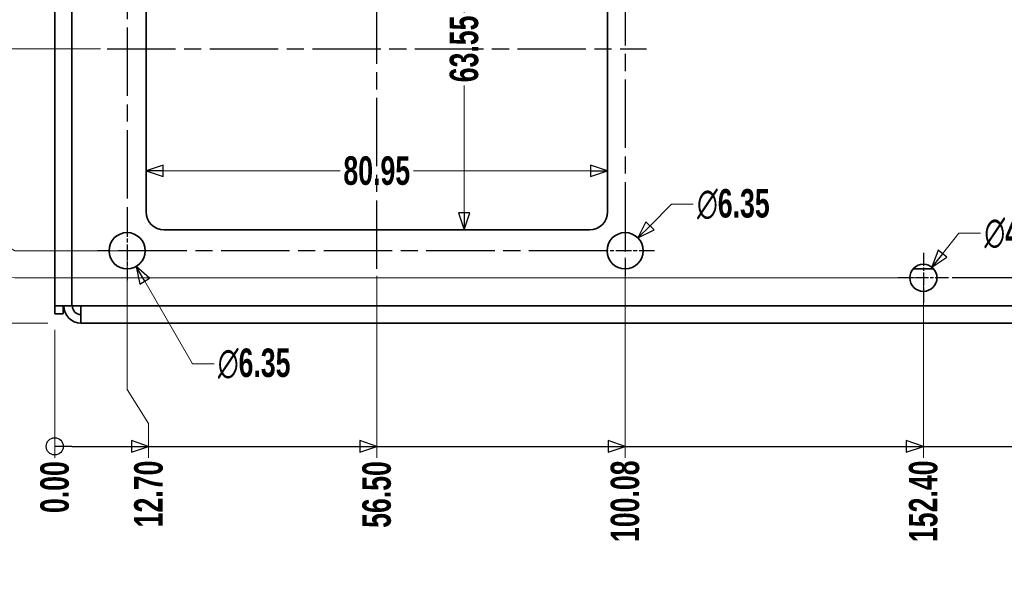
# Model space of a CAD drawing. Header units: millimetres. Extents: x 5 to 414, y 18 to 303.
# Tile 3 of 12: x 66 to 153, y 110 to 159. Entities that reach past the tile are written whole.
import ezdxf

# ---------------------------------------------------------------- set-up
doc = ezdxf.new("R2010")
doc.units = ezdxf.units.MM
doc.linetypes.add('CHAIN', pattern=[0.3543, 0.2362, -0.0295, 0.0591, -0.0295])
doc.linetypes.add('DASH_DOT', pattern=[0.182, 0.1181, -0.0295, 0.0049, -0.0295])
doc.layers.add('Center Mark(May)', color=1, linetype='DASH_DOT', lineweight=25, true_color=0xff0000)
doc.layers.add('Centerline(May)', color=1, linetype='Continuous', lineweight=25, true_color=0xff0000)
for name, color, linetype, lineweight in [('Dimensions(May)', 7, 'Continuous', 25), ('Visible Edges(May)', 7, 'Continuous', 35), ('Visible Tangent Edges(May)', 7, 'Continuous', 35)]:
    doc.layers.add(name, color=color, linetype=linetype, lineweight=lineweight)
doc.styles.add('DimISO-30 Roman 2.5', font='romab___.ttf', dxfattribs={"width": 0.7})
doc.dimstyles.new('ISO-30-May', dxfattribs={"dimtxt": 2.5, "dimasz": 1.5, "dimexe": 1, "dimexo": 0.6, "dimgap": 0.4, "dimtad": 0, "dimtoh": 1, "dimrnd": 1e-08, "dimzin": 0, "dimdsep": 46, "dimtxsty": 'DimISO-30 Roman 2.5', "dimblk": 'Filled-1', "dimcen": 0.09, "dimclrd": 132, "dimclre": 132, "dimclrt": 256, "dimazin": 0, "dimtfac": 1.1, "dimtmove": 0, "dimatfit": 3, "dimfxl": 0, "dimtolj": 1, "dimlwd": 18, "dimlwe": 18, "dimarcsym": 0})

# ---------------------------------------------------------------- blocks, each defined once
blk = doc.blocks.new('*D21')
at = {"layer": 'Defpoints', "color": 0, "linetype": 'Continuous', "transparency": 16777216}
for p in [(69.38, 131.937), (69.38, 131.937), (69.38, 120.119)]:
    blk.add_point(p, dxfattribs=at)
at = {"layer": 'Dimensions(May)', "color": 132, "linetype": 'Continuous', "lineweight": 18, "transparency": 16777216}
blk.add_line((69.38, 131.337), (69.38, 120.119), dxfattribs=at)
at = {"layer": 'Dimensions(May)', "color": 172, "linetype": 'Continuous', "lineweight": 20, "true_color": 0x0000c8, "transparency": 16777216, "insert": (69.38, 117.54), "char_height": 2.5, "attachment_point": 5, "rotation": 90, "style": 'DimISO-30 Roman 2.5'}
blk.add_mtext('\\A1;0.00', dxfattribs=at)
blk = doc.blocks.new('Filled-1')
at = {"color": 0}
for p, q in [((0, 0), (-1, 0.333)), ((-1, 0.333), (-1, -0.333)), ((-1, 0), (0, 0)), ((-1, -0.333), (0, 0))]:
    blk.add_line(p, q, dxfattribs=at)
at = {"color": 0, "flags": 128}
blk.add_lwpolyline([(-1, -0.333), (0, 0), (-1, 0.333), (-1, -0.333)], dxfattribs=at)
at = {"color": 0}
blk.add_solid([(-1, -0.333), (0, 0), (-1, 0.333), (-1, -0.333)], dxfattribs=at)
blk = doc.blocks.new('*D22')
at = {"layer": 'Defpoints', "color": 0, "linetype": 'Continuous', "transparency": 16777216}
for p in [(75.73, 138.287), (69.38, 131.937), (77.616, 120.119)]:
    blk.add_point(p, dxfattribs=at)
at = {"layer": 'Dimensions(May)', "color": 132, "linetype": 'Continuous', "lineweight": 18, "transparency": 16777216}
for p, q in [((75.73, 137.687), (75.73, 126.119)), ((75.73, 126.119), (77.616, 123.119)), ((77.616, 123.119), (77.616, 120.119))]:
    blk.add_line(p, q, dxfattribs=at)
at = {"layer": 'Dimensions(May)', "color": 172, "linetype": 'Continuous', "lineweight": 20, "true_color": 0x0000c8, "transparency": 16777216, "insert": (77.616, 116.941), "char_height": 2.5, "attachment_point": 5, "rotation": 90, "style": 'DimISO-30 Roman 2.5'}
blk.add_mtext('\\A1;12.70', dxfattribs=at)
blk = doc.blocks.new('*D23')
at = {"layer": 'Defpoints', "color": 0, "linetype": 'Continuous', "transparency": 16777216}
for p in [(119.418, 138.287), (69.38, 131.937), (119.418, 120.119)]:
    blk.add_point(p, dxfattribs=at)
at = {"layer": 'Dimensions(May)', "color": 132, "linetype": 'Continuous', "lineweight": 18, "transparency": 16777216}
blk.add_line((119.418, 137.687), (119.418, 120.119), dxfattribs=at)
at = {"layer": 'Dimensions(May)', "color": 172, "linetype": 'Continuous', "lineweight": 20, "true_color": 0x0000c8, "transparency": 16777216, "insert": (119.418, 116.301), "char_height": 2.5, "attachment_point": 5, "rotation": 90, "style": 'DimISO-30 Roman 2.5'}
blk.add_mtext('\\A1;100.08', dxfattribs=at)
blk = doc.blocks.new('*D24')
at = {"layer": 'Defpoints', "color": 0, "linetype": 'Continuous', "transparency": 16777216}
for p in [(145.58, 135.912), (69.38, 131.937), (145.58, 120.119)]:
    blk.add_point(p, dxfattribs=at)
at = {"layer": 'Dimensions(May)', "color": 132, "linetype": 'Continuous', "lineweight": 18, "transparency": 16777216}
blk.add_line((145.58, 135.312), (145.58, 120.119), dxfattribs=at)
at = {"layer": 'Dimensions(May)', "color": 172, "linetype": 'Continuous', "lineweight": 20, "true_color": 0x0000c8, "transparency": 16777216, "insert": (145.58, 116.299), "char_height": 2.5, "attachment_point": 5, "rotation": 90, "style": 'DimISO-30 Roman 2.5'}
blk.add_mtext('\\A1;152.40', dxfattribs=at)
blk = doc.blocks.new('*D25')
at = {"layer": 'Defpoints', "color": 0, "linetype": 'Continuous', "transparency": 16777216}
for p in [(178.918, 135.912), (69.38, 131.937), (178.918, 120.119)]:
    blk.add_point(p, dxfattribs=at)
at = {"layer": 'Dimensions(May)', "color": 132, "linetype": 'Continuous', "lineweight": 18, "transparency": 16777216}
blk.add_line((178.918, 135.312), (178.918, 120.119), dxfattribs=at)
at = {"layer": 'Dimensions(May)', "color": 172, "linetype": 'Continuous', "lineweight": 20, "true_color": 0x0000c8, "transparency": 16777216, "insert": (178.918, 116.249), "char_height": 2.5, "attachment_point": 5, "rotation": 90, "style": 'DimISO-30 Roman 2.5'}
blk.add_mtext('\\A1;219.08', dxfattribs=at)
blk = doc.blocks.new('*D26')
at = {"layer": 'Defpoints', "color": 0, "linetype": 'Continuous', "transparency": 16777216}
for p in [(182.791, 135.912), (69.38, 131.937), (183.023, 120.119)]:
    blk.add_point(p, dxfattribs=at)
at = {"layer": 'Dimensions(May)', "color": 132, "linetype": 'Continuous', "lineweight": 18, "transparency": 16777216}
for p, q in [((182.791, 135.312), (182.791, 126.119)), ((182.791, 126.119), (183.023, 123.119)), ((183.023, 123.119), (183.023, 120.119))]:
    blk.add_line(p, q, dxfattribs=at)
at = {"layer": 'Dimensions(May)', "color": 172, "linetype": 'Continuous', "lineweight": 20, "true_color": 0x0000c8, "transparency": 16777216, "insert": (183.023, 116.245), "char_height": 2.5, "attachment_point": 5, "rotation": 90, "style": 'DimISO-30 Roman 2.5'}
blk.add_mtext('\\A1;226.82', dxfattribs=at)
blk = doc.blocks.new('*D27')
at = {"layer": 'Defpoints', "color": 0, "linetype": 'Continuous', "transparency": 16777216}
for p in [(208.191, 135.912), (69.38, 131.937), (208.191, 120.119)]:
    blk.add_point(p, dxfattribs=at)
at = {"layer": 'Dimensions(May)', "color": 132, "linetype": 'Continuous', "lineweight": 18, "transparency": 16777216}
blk.add_line((208.191, 135.312), (208.191, 120.119), dxfattribs=at)
at = {"layer": 'Dimensions(May)', "color": 172, "linetype": 'Continuous', "lineweight": 20, "true_color": 0x0000c8, "transparency": 16777216, "insert": (208.191, 116.245), "char_height": 2.5, "attachment_point": 5, "rotation": 90, "style": 'DimISO-30 Roman 2.5'}
blk.add_mtext('\\A1;277.62', dxfattribs=at)
blk = doc.blocks.new('*D28')
at = {"layer": 'Defpoints', "color": 0, "linetype": 'Continuous', "transparency": 16777216}
for p in [(225.743, 137.55), (69.38, 131.937), (225.743, 120.119)]:
    blk.add_point(p, dxfattribs=at)
at = {"layer": 'Dimensions(May)', "color": 132, "linetype": 'Continuous', "lineweight": 18, "transparency": 16777216}
blk.add_line((225.743, 136.95), (225.743, 120.119), dxfattribs=at)
at = {"layer": 'Dimensions(May)', "color": 172, "linetype": 'Continuous', "lineweight": 20, "true_color": 0x0000c8, "transparency": 16777216, "insert": (225.743, 116.242), "char_height": 2.5, "attachment_point": 5, "rotation": 90, "style": 'DimISO-30 Roman 2.5'}
blk.add_mtext('\\A1;312.72', dxfattribs=at)
blk = doc.blocks.new('*D29')
at = {"layer": 'Defpoints', "color": 0, "linetype": 'Continuous', "transparency": 16777216}
for p in [(233.591, 135.912), (69.38, 131.937), (233.591, 120.119)]:
    blk.add_point(p, dxfattribs=at)
at = {"layer": 'Dimensions(May)', "color": 132, "linetype": 'Continuous', "lineweight": 18, "transparency": 16777216}
blk.add_line((233.591, 135.312), (233.591, 120.119), dxfattribs=at)
at = {"layer": 'Dimensions(May)', "color": 172, "linetype": 'Continuous', "lineweight": 20, "true_color": 0x0000c8, "transparency": 16777216, "insert": (233.591, 116.242), "char_height": 2.5, "attachment_point": 5, "rotation": 90, "style": 'DimISO-30 Roman 2.5'}
blk.add_mtext('\\A1;328.42', dxfattribs=at)
blk = doc.blocks.new('*D30')
at = {"layer": 'Defpoints', "color": 0, "linetype": 'Continuous', "transparency": 16777216}
for p in [(241.631, 137.55), (69.38, 131.937), (241.631, 120.119)]:
    blk.add_point(p, dxfattribs=at)
at = {"layer": 'Dimensions(May)', "color": 132, "linetype": 'Continuous', "lineweight": 18, "transparency": 16777216}
blk.add_line((241.631, 136.95), (241.631, 120.119), dxfattribs=at)
at = {"layer": 'Dimensions(May)', "color": 172, "linetype": 'Continuous', "lineweight": 20, "true_color": 0x0000c8, "transparency": 16777216, "insert": (241.631, 116.243), "char_height": 2.5, "attachment_point": 5, "rotation": 90, "style": 'DimISO-30 Roman 2.5'}
blk.add_mtext('\\A1;344.50', dxfattribs=at)
blk = doc.blocks.new('*D31')
at = {"layer": 'Defpoints', "color": 0, "linetype": 'Continuous', "transparency": 16777216}
for p in [(297.091, 135.912), (69.38, 131.937), (297.091, 120.119)]:
    blk.add_point(p, dxfattribs=at)
at = {"layer": 'Dimensions(May)', "color": 132, "linetype": 'Continuous', "lineweight": 18, "transparency": 16777216}
blk.add_line((297.091, 135.312), (297.091, 120.119), dxfattribs=at)
at = {"layer": 'Dimensions(May)', "color": 172, "linetype": 'Continuous', "lineweight": 20, "true_color": 0x0000c8, "transparency": 16777216, "insert": (297.091, 116.25), "char_height": 2.5, "attachment_point": 5, "rotation": 90, "style": 'DimISO-30 Roman 2.5'}
blk.add_mtext('\\A1;455.42', dxfattribs=at)
blk = doc.blocks.new('*D32')
at = {"layer": 'Defpoints', "color": 0, "linetype": 'Continuous', "transparency": 16777216}
for p in [(323.38, 132.74), (69.38, 131.937), (323.38, 120.119)]:
    blk.add_point(p, dxfattribs=at)
at = {"layer": 'Dimensions(May)', "color": 132, "linetype": 'Continuous', "lineweight": 18, "transparency": 16777216}
blk.add_line((323.38, 132.14), (323.38, 120.119), dxfattribs=at)
at = {"layer": 'Dimensions(May)', "color": 172, "linetype": 'Continuous', "lineweight": 20, "true_color": 0x0000c8, "transparency": 16777216, "insert": (323.38, 116.25), "char_height": 2.5, "attachment_point": 5, "rotation": 90, "style": 'DimISO-30 Roman 2.5'}
blk.add_mtext('\\A1;508.00', dxfattribs=at)
blk = doc.blocks.new('*D33')
at = {"layer": 'Defpoints', "color": 0, "linetype": 'Continuous', "transparency": 16777216}
for p in [(97.632, 136.69), (69.38, 131.937), (97.632, 120.119)]:
    blk.add_point(p, dxfattribs=at)
at = {"layer": 'Dimensions(May)', "color": 132, "linetype": 'Continuous', "lineweight": 18, "transparency": 16777216}
blk.add_line((97.632, 136.09), (97.632, 120.119), dxfattribs=at)
at = {"layer": 'Dimensions(May)', "color": 172, "linetype": 'Continuous', "lineweight": 20, "true_color": 0x0000c8, "transparency": 16777216, "insert": (97.632, 116.892), "char_height": 2.5, "attachment_point": 5, "rotation": 90, "style": 'DimISO-30 Roman 2.5'}
blk.add_mtext('\\A1;56.50', dxfattribs=at)
blk = doc.blocks.new('2dTransSymbol1')
at = {"layer": 'Dimensions(May)'}
for p, q in [((70.88, 121.119), (69.38, 121.119)), ((70.88, 121.119), (76.116, 121.119)), ((77.616, 121.119), (76.116, 121.619)), ((76.116, 121.619), (76.116, 120.619)), ((76.116, 121.119), (77.616, 121.119)), ((76.116, 120.619), (77.616, 121.119)), ((77.616, 121.119), (96.132, 121.119)), ((97.632, 121.119), (96.132, 121.619)), ((96.132, 121.619), (96.132, 120.619)), ((96.132, 121.119), (97.632, 121.119)), ((96.132, 120.619), (97.632, 121.119)), ((97.632, 121.119), (117.918, 121.119)), ((119.418, 121.119), (117.918, 121.619)), ((117.918, 121.619), (117.918, 120.619)), ((117.918, 121.119), (119.418, 121.119)), ((117.918, 120.619), (119.418, 121.119)), ((119.418, 121.119), (144.08, 121.119)), ((145.58, 121.119), (144.08, 121.619)), ((144.08, 121.619), (144.08, 120.619)), ((144.08, 121.119), (145.58, 121.119)), ((144.08, 120.619), (145.58, 121.119)), ((145.58, 121.119), (177.418, 121.119))]:
    blk.add_line(p, q, dxfattribs=at)
at = {"layer": 'Dimensions(May)', "flags": 128}
for points in [[(76.116, 120.619), (77.616, 121.119), (76.116, 121.619), (76.116, 120.619)], [(96.132, 120.619), (97.632, 121.119), (96.132, 121.619), (96.132, 120.619)], [(117.918, 120.619), (119.418, 121.119), (117.918, 121.619), (117.918, 120.619)], [(144.08, 120.619), (145.58, 121.119), (144.08, 121.619), (144.08, 120.619)]]:
    blk.add_lwpolyline(points, dxfattribs=at)
at = {"layer": 'Dimensions(May)'}
blk.add_circle((69.38, 121.119), 0.75, dxfattribs=at)
for points in [[(76.116, 120.619), (77.616, 121.119), (76.116, 121.619), (76.116, 120.619)], [(96.132, 120.619), (97.632, 121.119), (96.132, 121.619), (96.132, 120.619)], [(117.918, 120.619), (119.418, 121.119), (117.918, 121.619), (117.918, 120.619)], [(144.08, 120.619), (145.58, 121.119), (144.08, 121.619), (144.08, 120.619)]]:
    blk.add_solid(points, dxfattribs=at)
blk = doc.blocks.new('*D35')
at = {"layer": 'Defpoints', "color": 0, "linetype": 'Continuous', "transparency": 16777216}
for p in [(77.394, 145.296), (117.869, 145.296), (117.869, 145.296)]:
    blk.add_point(p, dxfattribs=at)
at = {"layer": 'Dimensions(May)', "color": 132, "linetype": 'Continuous', "lineweight": 18, "transparency": 16777216}
for p, q in [((78.894, 145.296), (94.414, 145.296)), ((116.369, 145.296), (100.849, 145.296))]:
    blk.add_line(p, q, dxfattribs=at)
at = {"layer": 'Dimensions(May)', "color": 132, "linetype": 'Continuous', "lineweight": 18, "transparency": 16777216, "xscale": 1.5, "yscale": 1.5, "zscale": 1.5, "rotation": 180}
blk.add_blockref('Filled-1', (77.394, 145.296), dxfattribs=at)
at = {"layer": 'Dimensions(May)', "color": 132, "linetype": 'Continuous', "lineweight": 18, "transparency": 16777216, "xscale": 1.5, "yscale": 1.5, "zscale": 1.5}
blk.add_blockref('Filled-1', (117.869, 145.296), dxfattribs=at)
at = {"layer": 'Dimensions(May)', "color": 172, "linetype": 'Continuous', "lineweight": 20, "true_color": 0x0000c8, "transparency": 16777216, "insert": (97.632, 145.296), "char_height": 2.5, "attachment_point": 5, "style": 'DimISO-30 Roman 2.5'}
blk.add_mtext('\\A1;80.95', dxfattribs=at)
blk = doc.blocks.new('*D36')
at = {"layer": 'Defpoints', "color": 0, "linetype": 'Continuous', "transparency": 16777216}
for p in [(105.298, 171.878), (105.298, 140.103), (105.298, 140.103)]:
    blk.add_point(p, dxfattribs=at)
at = {"layer": 'Dimensions(May)', "color": 132, "linetype": 'Continuous', "lineweight": 18, "transparency": 16777216}
for p, q in [((105.298, 170.378), (105.298, 159.199)), ((105.298, 141.603), (105.298, 152.782))]:
    blk.add_line(p, q, dxfattribs=at)
at = {"layer": 'Dimensions(May)', "color": 132, "linetype": 'Continuous', "lineweight": 18, "transparency": 16777216, "xscale": 1.5, "yscale": 1.5, "zscale": 1.5}
for p, rotation in [((105.298, 171.878), 90), ((105.298, 140.103), 270)]:
    blk.add_blockref('Filled-1', p, dxfattribs=dict(at, rotation=rotation))
at = {"layer": 'Dimensions(May)', "color": 172, "linetype": 'Continuous', "lineweight": 20, "true_color": 0x0000c8, "transparency": 16777216, "insert": (105.298, 155.991), "char_height": 2.5, "attachment_point": 5, "rotation": 90, "style": 'DimISO-30 Roman 2.5'}
blk.add_mtext('\\A1;63.55', dxfattribs=at)
blk = doc.blocks.new('*D52')
at = {"layer": 'Defpoints', "color": 0, "linetype": 'Continuous', "transparency": 16777216}
for p in [(59.875, 131.937), (69.38, 131.937), (69.38, 131.937)]:
    blk.add_point(p, dxfattribs=at)
at = {"layer": 'Dimensions(May)', "color": 132, "linetype": 'Continuous', "lineweight": 18, "transparency": 16777216}
blk.add_line((68.78, 131.937), (59.875, 131.937), dxfattribs=at)
at = {"layer": 'Dimensions(May)', "color": 172, "linetype": 'Continuous', "lineweight": 20, "true_color": 0x0000c8, "transparency": 16777216, "insert": (57.296, 131.937), "char_height": 2.5, "attachment_point": 5, "style": 'DimISO-30 Roman 2.5'}
blk.add_mtext('\\A1;0.00', dxfattribs=at)
blk = doc.blocks.new('*D53')
at = {"layer": 'Defpoints', "color": 0, "linetype": 'Continuous', "transparency": 16777216}
for p in [(59.875, 140.13), (75.73, 138.287), (69.38, 131.937)]:
    blk.add_point(p, dxfattribs=at)
at = {"layer": 'Dimensions(May)', "color": 132, "linetype": 'Continuous', "lineweight": 18, "transparency": 16777216}
for p, q in [((62.875, 140.13), (59.875, 140.13)), ((65.875, 138.287), (62.875, 140.13)), ((75.13, 138.287), (65.875, 138.287))]:
    blk.add_line(p, q, dxfattribs=at)
at = {"layer": 'Dimensions(May)', "color": 172, "linetype": 'Continuous', "lineweight": 20, "true_color": 0x0000c8, "transparency": 16777216, "insert": (56.697, 140.13), "char_height": 2.5, "attachment_point": 5, "style": 'DimISO-30 Roman 2.5'}
blk.add_mtext('\\A1;12.70', dxfattribs=at)
blk = doc.blocks.new('*D54')
at = {"layer": 'Defpoints', "color": 0, "linetype": 'Continuous', "transparency": 16777216}
for p in [(59.875, 173.275), (75.73, 173.275), (69.38, 131.937)]:
    blk.add_point(p, dxfattribs=at)
at = {"layer": 'Dimensions(May)', "color": 132, "linetype": 'Continuous', "lineweight": 18, "transparency": 16777216}
blk.add_line((75.13, 173.275), (59.875, 173.275), dxfattribs=at)
at = {"layer": 'Dimensions(May)', "color": 172, "linetype": 'Continuous', "lineweight": 20, "true_color": 0x0000c8, "transparency": 16777216, "insert": (56.652, 173.275), "char_height": 2.5, "attachment_point": 5, "style": 'DimISO-30 Roman 2.5'}
blk.add_mtext('\\A1;82.68', dxfattribs=at)
blk = doc.blocks.new('*D55')
at = {"layer": 'Defpoints', "color": 0, "linetype": 'Continuous', "transparency": 16777216}
for p in [(59.875, 155.991), (73.982, 155.991), (69.38, 131.937)]:
    blk.add_point(p, dxfattribs=at)
at = {"layer": 'Dimensions(May)', "color": 132, "linetype": 'Continuous', "lineweight": 18, "transparency": 16777216}
blk.add_line((73.382, 155.991), (59.875, 155.991), dxfattribs=at)
at = {"layer": 'Dimensions(May)', "color": 172, "linetype": 'Continuous', "lineweight": 20, "true_color": 0x0000c8, "transparency": 16777216, "insert": (56.682, 155.991), "char_height": 2.5, "attachment_point": 5, "style": 'DimISO-30 Roman 2.5'}
blk.add_mtext('\\A1;48.11', dxfattribs=at)
blk = doc.blocks.new('*D56')
at = {"layer": 'Defpoints', "color": 0, "linetype": 'Continuous', "transparency": 16777216}
for p in [(59.875, 184.324), (71.683, 184.324), (69.38, 131.937)]:
    blk.add_point(p, dxfattribs=at)
at = {"layer": 'Dimensions(May)', "color": 132, "linetype": 'Continuous', "lineweight": 18, "transparency": 16777216}
blk.add_line((71.083, 184.324), (59.875, 184.324), dxfattribs=at)
at = {"layer": 'Dimensions(May)', "color": 172, "linetype": 'Continuous', "lineweight": 20, "true_color": 0x0000c8, "transparency": 16777216, "insert": (56.057, 184.324), "char_height": 2.5, "attachment_point": 5, "style": 'DimISO-30 Roman 2.5'}
blk.add_mtext('\\A1;104.78', dxfattribs=at)
blk = doc.blocks.new('*D57')
at = {"layer": 'Defpoints', "color": 0, "linetype": 'Continuous', "transparency": 16777216}
for p in [(59.875, 136.029), (145.58, 135.912), (69.38, 131.937)]:
    blk.add_point(p, dxfattribs=at)
at = {"layer": 'Dimensions(May)', "color": 132, "linetype": 'Continuous', "lineweight": 18, "transparency": 16777216}
for p, q in [((62.875, 136.029), (59.875, 136.029)), ((65.875, 135.912), (62.875, 136.029)), ((144.98, 135.912), (65.875, 135.912))]:
    blk.add_line(p, q, dxfattribs=at)
at = {"layer": 'Dimensions(May)', "color": 172, "linetype": 'Continuous', "lineweight": 20, "true_color": 0x0000c8, "transparency": 16777216, "insert": (57.3, 136.029), "char_height": 2.5, "attachment_point": 5, "style": 'DimISO-30 Roman 2.5'}
blk.add_mtext('\\A1;7.95', dxfattribs=at)
blk = doc.blocks.new('*D68')
at = {"layer": 'Defpoints', "color": 0, "linetype": 'Continuous', "transparency": 16777216}
for p in [(145.58, 171.624), (333.689, 171.624), (323.38, 131.937)]:
    blk.add_point(p, dxfattribs=at)
at = {"layer": 'Dimensions(May)', "color": 132, "linetype": 'Continuous', "lineweight": 18, "transparency": 16777216}
blk.add_line((146.18, 171.624), (333.689, 171.624), dxfattribs=at)
at = {"layer": 'Dimensions(May)', "color": 172, "linetype": 'Continuous', "lineweight": 20, "true_color": 0x0000c8, "transparency": 16777216, "insert": (336.912, 171.624), "char_height": 2.5, "attachment_point": 5, "style": 'DimISO-30 Roman 2.5'}
blk.add_mtext('\\A1;79.38', dxfattribs=at)
blk = doc.blocks.new('*D125')
at = {"layer": 'Defpoints', "color": 0, "linetype": 'Continuous', "transparency": 16777216}
for p in [(74.937, 139.662), (76.524, 136.912)]:
    blk.add_point(p, dxfattribs=at)
at = {"layer": 'Dimensions(May)', "color": 132, "linetype": 'Continuous', "lineweight": 18, "transparency": 16777216}
for p, q in [((75.64, 138.287), (75.82, 138.287)), ((75.73, 138.197), (75.73, 138.377)), ((81.454, 128.373), (77.274, 135.613)), ((83.358, 128.373), (81.454, 128.373))]:
    blk.add_line(p, q, dxfattribs=at)
at = {"layer": 'Dimensions(May)', "color": 132, "linetype": 'Continuous', "lineweight": 18, "transparency": 16777216, "xscale": 1.5, "yscale": 1.5, "zscale": 1.5, "rotation": 120.0000000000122}
blk.add_blockref('Filled-1', (76.524, 136.912), dxfattribs=at)
at = {"layer": 'Dimensions(May)', "color": 172, "linetype": 'Continuous', "lineweight": 20, "true_color": 0x0000c8, "transparency": 16777216, "insert": (86.878, 128.373), "char_height": 2.5, "attachment_point": 5, "style": 'DimISO-30 Roman 2.5'}
blk.add_mtext('\\A1;∅6.35', dxfattribs=at)
blk = doc.blocks.new('*D126')
at = {"layer": 'Defpoints', "color": 0, "linetype": 'Continuous', "transparency": 16777216}
for p in [(120.541, 139.409), (118.296, 137.164)]:
    blk.add_point(p, dxfattribs=at)
at = {"layer": 'Dimensions(May)', "color": 132, "linetype": 'Continuous', "lineweight": 18, "transparency": 16777216}
for p, q in [((123.495, 142.363), (121.602, 140.47)), ((125.399, 142.363), (123.495, 142.363)), ((119.328, 138.287), (119.508, 138.287)), ((119.418, 138.197), (119.418, 138.377))]:
    blk.add_line(p, q, dxfattribs=at)
at = {"layer": 'Dimensions(May)', "color": 132, "linetype": 'Continuous', "lineweight": 18, "transparency": 16777216, "xscale": 1.5, "yscale": 1.5, "zscale": 1.5, "rotation": 224.9999999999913}
blk.add_blockref('Filled-1', (120.541, 139.409), dxfattribs=at)
at = {"layer": 'Dimensions(May)', "color": 172, "linetype": 'Continuous', "lineweight": 20, "true_color": 0x0000c8, "transparency": 16777216, "insert": (128.918, 142.363), "char_height": 2.5, "attachment_point": 5, "style": 'DimISO-30 Roman 2.5'}
blk.add_mtext('\\A1;∅6.35', dxfattribs=at)
blk = doc.blocks.new('*D138')
at = {"layer": 'Defpoints', "color": 0, "linetype": 'Continuous', "transparency": 16777216}
for p in [(146.325, 136.845), (144.836, 134.979)]:
    blk.add_point(p, dxfattribs=at)
at = {"layer": 'Dimensions(May)', "color": 132, "linetype": 'Continuous', "lineweight": 18, "transparency": 16777216}
for p, q in [((148.7, 139.823), (147.26, 138.018)), ((150.6, 139.823), (148.7, 139.823)), ((145.49, 135.912), (145.67, 135.912)), ((145.58, 135.822), (145.58, 136.002))]:
    blk.add_line(p, q, dxfattribs=at)
at = {"layer": 'Dimensions(May)', "color": 132, "linetype": 'Continuous', "lineweight": 18, "transparency": 16777216, "xscale": 1.5, "yscale": 1.5, "zscale": 1.5, "rotation": 231.4173125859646}
blk.add_blockref('Filled-1', (146.325, 136.845), dxfattribs=at)
at = {"layer": 'Dimensions(May)', "color": 172, "linetype": 'Continuous', "lineweight": 20, "true_color": 0x0000c8, "transparency": 16777216, "insert": (154.124, 139.823), "char_height": 2.5, "attachment_point": 5, "style": 'DimISO-30 Roman 2.5'}
blk.add_mtext('\\A1;∅4.78', dxfattribs=at)

msp = doc.modelspace()

# ---------------------------------------------------------------- linework, layer by layer
at = {"layer": 'Center Mark(May)', "linetype": 'CHAIN', "ltscale": 25.402201}
for p, q in [((75.7305, 175.8627), (75.7305, 139.7505)), ((119.4185, 171.2986), (119.4185, 135.6992)), ((116.9793, 138.2867), (73.143, 138.2867)), ((181.1118, 135.9118), (147.5978, 135.9118))]:
    msp.add_line(p, q, dxfattribs=at)
at = {"layer": 'Center Mark(May)', "linetype": 'CHAIN', "ltscale": 5.750398}
for p, q in [((75.7305, 140.8742), (75.7305, 135.6992)), ((122.006, 138.2867), (116.831, 138.2867))]:
    msp.add_line(p, q, dxfattribs=at)
at = {"layer": 'Center Mark(May)', "linetype": 'CHAIN', "ltscale": 4.875433}
for p, q in [((145.5805, 138.1056), (145.5805, 133.718)), ((147.7743, 135.9118), (143.3867, 135.9118))]:
    msp.add_line(p, q, dxfattribs=at)
at = {"layer": 'Centerline(May)', "linetype": 'CHAIN', "ltscale": 25.402201}
for p, q in [((97.6316, 136.6903), (97.6316, 175.2907)), ((73.9817, 155.9905), (121.2816, 155.9905))]:
    msp.add_line(p, q, dxfattribs=at)
at = {"layer": 'Visible Edges(May)'}
for p, q in [((69.3805, 133.4367), (69.3805, 182.8242)), ((77.3942, 141.6903), (77.3942, 170.2907)), ((117.8691, 170.2907), (117.8691, 141.6903)), ((116.2816, 140.1028), (78.9817, 140.1028)), ((144.6832, 136.6992), (146.4778, 136.6992)), ((69.3805, 132.7397), (69.3805, 133.4367)), ((69.3805, 133.4367), (69.5814, 133.4367)), ((69.5814, 133.4367), (70.8805, 133.4367)), ((70.1305, 132.7397), (70.1305, 133.4367)), ((70.8805, 133.4367), (71.6835, 133.4367)), ((71.6835, 131.9367), (71.6835, 133.4367)), ((70.1305, 132.7397), (69.3805, 132.7397)), ((321.0774, 131.9367), (71.6835, 131.9367))]:
    msp.add_line(p, q, dxfattribs=at)
for centre, radius in [((75.7305, 138.2867), 1.5875), ((119.4185, 138.2867), 1.5875), ((145.5805, 135.9118), 1.1938)]:
    msp.add_circle(centre, radius, dxfattribs=at)
for centre, radius, start, end in [((78.9817, 141.6903), 1.5875, 180, 270), ((116.2816, 141.6903), 1.5875, 270, 0), ((71.6835, 133.4367), 1.5, 180, 270), ((71.6835, 133.4367), 0.75, 180, 270)]:
    msp.add_arc(centre, radius, start, end, dxfattribs=at)
at = {"layer": 'Visible Tangent Edges(May)'}
for p, q in [((70.8805, 182.8242), (70.8805, 133.4367)), ((71.6835, 133.4367), (321.0774, 133.4367))]:
    msp.add_line(p, q, dxfattribs=at)

# ---------------------------------------------------------------- block references
at = {"layer": 'Dimensions(May)'}
msp.add_blockref('2dTransSymbol1', (0, 0), dxfattribs=at)

# ---------------------------------------------------------------- dimensions: what is measured, and where the dimension line sits
at = {"layer": 'Dimensions(May)', "color": 132, "linetype": 'Continuous', "lineweight": 20, "true_color": 0x00cccc}
for feature_location, offset, dtype, origin, picture, middle in [((71.6834944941, 184.3242023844), (-11.8086147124, 0), 0, (69.3804614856, 131.9367023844), '*D56', (56.0571119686, 184.3242023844)), ((75.7305, 173.2752), (-15.8556, 0), 0, (69.3805, 131.9367), '*D54', (56.652, 173.2752)), ((145.5804614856, 171.6242023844), (188.108973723, 0), 0, (323.3804614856, 131.9367023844), '*D68', (336.9123058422, 171.6242023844)), ((73.9817, 155.9905), (-14.1068, 0), 0, (69.3805, 131.9367), '*D55', (56.6816, 155.9905)), ((75.7305, 138.2867), (-15.8556, 1.8437), 0, (69.3805, 131.9367), '*D53', (56.697, 140.1304)), ((75.7305, 138.2867), (1.8853, -18.1677), 1, (69.3805, 131.9367), '*D22', (77.6158, 116.9411)), ((119.4185, 138.2867), (0, -18.1677), 1, (69.3805, 131.9367), '*D23', (119.4185, 116.3012)), ((145.5805, 135.9118), (-85.7056, 0.1168), 0, (69.3805, 131.9367), '*D57', (57.2996, 136.0286)), ((225.7429, 137.5501), (0, -17.4311), 1, (69.3805, 131.9367), '*D28', (225.7429, 116.2421)), ((241.6306, 137.5501), (0, -17.4311), 1, (69.3805, 131.9367), '*D30', (241.6306, 116.2434)), ((97.6316, 136.6903), (0, -16.5713), 1, (69.3805, 131.9367), '*D33', (97.6316, 116.8923)), ((145.5805, 135.9118), (0, -15.7928), 1, (69.3805, 131.9367), '*D24', (145.5805, 116.2987)), ((178.9179614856, 135.9118023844), (0, -15.7928078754), 1, (69.3804614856, 131.9367023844), '*D25', (178.9179614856, 116.248546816)), ((182.7915, 135.9118), (0.2316, -15.7928), 1, (69.3805, 131.9367), '*D26', (183.023, 116.2447)), ((208.1915, 135.9118), (0, -15.7928), 1, (69.3805, 131.9367), '*D27', (208.1915, 116.2447)), ((233.5915, 135.9118), (0, -15.7928), 1, (69.3805, 131.9367), '*D29', (233.5915, 116.2421)), ((297.0915, 135.9118), (0, -15.7928), 1, (69.3805, 131.9367), '*D31', (297.0915, 116.2498)), ((69.3804614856, 131.9367023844), (-9.5055817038, 0), 0, (69.3804614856, 131.9367023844), '*D52', (57.2957315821, 131.9367023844)), ((323.3805, 132.7397), (0, -12.6207), 1, (69.3805, 131.9367), '*D32', (323.3805, 116.2498)), ((69.3804614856, 131.9367023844), (0, -11.8177078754), 1, (69.3804614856, 131.9367023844), '*D21', (69.3804614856, 117.5398463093))]:
    dim = msp.add_ordinate_dim(feature_location=feature_location, offset=offset, dtype=dtype, origin=origin, dimstyle='ISO-30-May', override={"dimtad": 0, "dimdec": 2, "dimlfac": 2, "dimtp": 0, "dimtm": 0, "dimtdec": 2}, dxfattribs=at)
    dim.commit()
    dim.dimension.update_dxf_attribs({"geometry": picture, "text_midpoint": middle})
dim = msp.add_linear_dim(base=(105.2983, 140.1028), p1=(105.2983, 171.8782), p2=(105.2983, 140.1028), angle=270, dimstyle='ISO-30-May', override={"dimtoh": 0, "dimdec": 2, "dimlfac": 2, "dimse1": 1, "dimse2": 1, "dimtp": 0, "dimtm": 0, "dimtdec": 2, "dimtofl": 0, "dimatfit": 1}, dxfattribs=at)
dim.commit()
dim.dimension.update_dxf_attribs({"geometry": '*D36', "text_midpoint": (105.2983, 155.9905), "dimtype": 160})
dim = msp.add_linear_dim(base=(117.8691, 145.2955), p1=(77.3942, 145.2955), p2=(117.8691, 145.2955), dimstyle='ISO-30-May', override={"dimtoh": 0, "dimdec": 2, "dimlfac": 2, "dimse1": 1, "dimse2": 1, "dimtp": 0, "dimtm": 0, "dimtdec": 2, "dimtofl": 0, "dimatfit": 1}, dxfattribs=at)
dim.commit()
dim.dimension.update_dxf_attribs({"geometry": '*D35', "text_midpoint": (97.6316, 145.2955), "dimtype": 160})
for p1, p2, picture, middle in [((118.2959, 137.1642), (120.541, 139.4092), '*D126', (128.9181, 142.3628)), ((144.836, 134.9786), (146.325, 136.845), '*D138', (154.124, 139.8226)), ((74.9367, 139.6615), (76.5242, 136.9119), '*D125', (86.8777, 128.373))]:
    dim = msp.add_diameter_dim_2p(p1=p1, p2=p2, dimstyle='ISO-30-May', override={"dimtih": 1, "dimdec": 2, "dimlfac": 2, "dimtp": 0, "dimtm": 0, "dimtdec": 2, "dimtofl": 0}, dxfattribs=at)
    dim.commit()
    dim.dimension.update_dxf_attribs({"geometry": picture, "text_midpoint": middle, "dimtype": 163})

doc.saveas('drawing.dxf')
